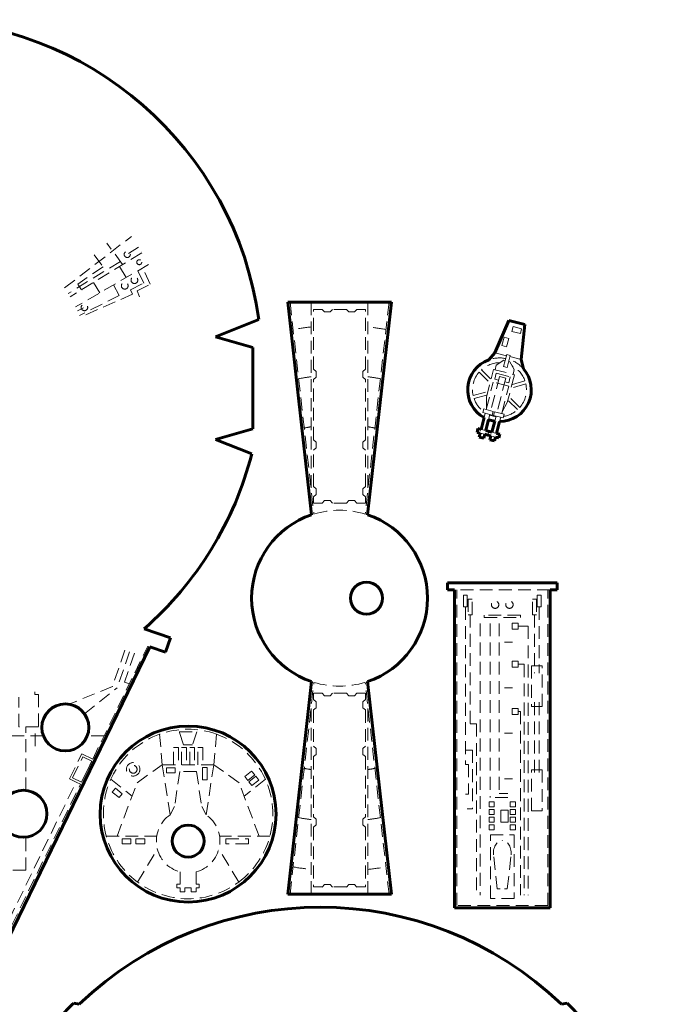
# Model space of a CAD drawing. Header units: millimetres. Extents: x -16512 to -16074, y 2140 to 2664.
# Tile 7 of 7: x -16277 to -16074, y 2356 to 2664. Entities that reach past the tile are written whole.
import ezdxf

# ---------------------------------------------------------------- set-up
doc = ezdxf.new("R2010")
doc.units = ezdxf.units.MM
doc.linetypes.add('K5LT_BASIC', pattern=[0])
doc.linetypes.add('K5LT_DASHED', pattern=[6, 4, -2])

# ---------------------------------------------------------------- blocks, each defined once
blk = doc.blocks.new('U1')
at = {"color": 7, "linetype": 'K5LT_DASHED', "lineweight": 18}
for p, q in [((-16225.66, 2436.94), (-16227.01, 2441.02)), ((-16227.01, 2441.02), (-16221.5, 2441.02)), ((-16221.5, 2441.02), (-16222.85, 2436.94)), ((-16233.15, 2440.24), (-16232.32, 2430.68)), ((-16215.36, 2440.24), (-16216.19, 2430.68)), ((-16228.82, 2430.68), (-16228.82, 2436.09)), ((-16228.82, 2436.09), (-16227.28, 2436.09)), ((-16227.28, 2436.09), (-16227.28, 2430.68)), ((-16226.29, 2430.68), (-16226.29, 2436.09)), ((-16226.29, 2436.09), (-16224.75, 2436.09)), ((-16222.85, 2436.94), (-16225.66, 2436.94)), ((-16224.75, 2436.09), (-16224.75, 2430.68)), ((-16223.76, 2430.68), (-16223.76, 2436.09)), ((-16223.76, 2436.09), (-16222.22, 2436.09)), ((-16222.22, 2436.09), (-16222.22, 2430.68)), ((-16221.23, 2430.68), (-16221.23, 2436.09)), ((-16221.23, 2436.09), (-16219.69, 2436.09)), ((-16219.69, 2436.09), (-16219.69, 2430.68)), ((-16240.17, 2425.08), (-16232.32, 2430.68)), ((-16229.85, 2415.05), (-16232.32, 2430.68)), ((-16216.19, 2430.68), (-16232.32, 2430.68)), ((-16228.27, 2429.74), (-16231.01, 2429.74)), ((-16231.01, 2428.2), (-16231.01, 2429.74)), ((-16228.27, 2428.2), (-16228.27, 2429.74)), ((-16219.8, 2429.78), (-16219.8, 2425.97)), ((-16219.8, 2429.78), (-16218.27, 2429.78)), ((-16218.65, 2415.05), (-16216.19, 2430.68)), ((-16218.27, 2425.97), (-16218.27, 2429.78)), ((-16208.34, 2425.08), (-16216.19, 2430.68)), ((-16204.4, 2428.72), (-16206.54, 2427.01)), ((-16203.44, 2427.51), (-16204.4, 2428.72)), ((-16248.43, 2426.13), (-16241.77, 2420.85)), ((-16231.01, 2428.2), (-16228.27, 2428.2)), ((-16226.86, 2428.56), (-16228.5, 2417.65)), ((-16221.65, 2428.56), (-16226.86, 2428.56)), ((-16221.65, 2428.56), (-16226.86, 2428.56)), ((-16221.65, 2428.56), (-16220.01, 2417.65)), ((-16219.8, 2425.97), (-16218.27, 2425.97)), ((-16200.08, 2426.13), (-16206.74, 2420.85)), ((-16205.59, 2425.81), (-16206.54, 2427.01)), ((-16205.59, 2425.81), (-16203.44, 2427.51)), ((-16203.11, 2427.1), (-16205.26, 2425.39)), ((-16204.3, 2424.19), (-16202.16, 2425.89)), ((-16202.16, 2425.89), (-16203.11, 2427.1)), ((-16247.95, 2422.11), (-16246.99, 2423.32)), ((-16244.84, 2421.61), (-16246.99, 2423.32)), ((-16246.48, 2408.37), (-16240.17, 2425.08)), ((-16202.03, 2408.37), (-16208.34, 2425.08)), ((-16204.3, 2424.19), (-16205.26, 2425.39)), ((-16247.95, 2422.11), (-16245.8, 2420.41)), ((-16245.8, 2420.41), (-16244.84, 2421.61)), ((-16228.5, 2417.65), (-16229.85, 2415.05)), ((-16220.01, 2417.65), (-16218.65, 2415.05)), ((-16249.84, 2408.37), (-16234.08, 2408.37)), ((-16242.11, 2407.52), (-16244.85, 2407.52)), ((-16244.85, 2407.52), (-16244.85, 2405.98)), ((-16242.11, 2407.52), (-16242.11, 2405.98)), ((-16237.83, 2407.52), (-16240.57, 2407.52)), ((-16240.57, 2405.98), (-16240.57, 2407.52)), ((-16237.83, 2405.98), (-16237.83, 2407.52)), ((-16198.67, 2408.37), (-16214.43, 2408.37)), ((-16212.41, 2405.98), (-16212.41, 2407.52)), ((-16212.41, 2407.52), (-16205.39, 2407.52)), ((-16205.39, 2407.52), (-16205.39, 2405.98)), ((-16244.85, 2405.98), (-16242.11, 2405.98)), ((-16240.57, 2405.98), (-16237.83, 2405.98)), ((-16240.08, 2394.02), (-16233.87, 2404.31)), ((-16208.43, 2394.02), (-16214.63, 2404.31)), ((-16205.39, 2405.98), (-16212.41, 2405.98)), ((-16226.76, 2393.37), (-16226.76, 2397.21)), ((-16221.75, 2393.37), (-16221.75, 2397.21)), ((-16226.76, 2393.37), (-16227.76, 2393.37)), ((-16227.76, 2392.18), (-16227.76, 2393.37)), ((-16227.76, 2392.18), (-16226.76, 2392.18)), ((-16226.76, 2390.93), (-16226.76, 2392.18)), ((-16225.26, 2392.18), (-16225.26, 2390.93)), ((-16225.26, 2392.18), (-16224.25, 2392.18)), ((-16223.25, 2392.18), (-16224.25, 2392.18)), ((-16223.25, 2392.18), (-16223.25, 2390.93)), ((-16221.75, 2393.37), (-16220.75, 2393.37)), ((-16221.75, 2390.93), (-16221.75, 2392.18)), ((-16220.75, 2392.18), (-16221.75, 2392.18)), ((-16220.75, 2392.18), (-16220.75, 2393.37)), ((-16225.26, 2390.93), (-16226.76, 2390.93)), ((-16223.25, 2390.93), (-16221.75, 2390.93))]:
    blk.add_line(p, q, dxfattribs=at)
for radius in [2.11, 1.21]:
    blk.add_circle((-16241.42, 2429.26), radius, dxfattribs=at)
for centre, radius, start, end in [((-16224.25, 2415.28), 26.5, 70.3875, 306.6593), ((-16224.25, 2415.28), 26.5, 24.1852, 70.3875), ((-16224.25, 2415.28), 26.5, 306.6593, 24.1852), ((-16224.25, 2406.83), 9.94, 124.276, 255.4268), ((-16224.25, 2406.83), 9.94, 284.5732, 55.724)]:
    blk.add_arc(centre, radius, start, end, dxfattribs=at)
blk = doc.blocks.new('U2')
at = {"color": 5, "linetype": 'K5LT_BASIC', "lineweight": 60, "true_color": 0x0000ff}
for p, q in [((-16124.01, 2569.62), (-16128.31, 2559.47)), ((-16118.97, 2568.33), (-16124.01, 2569.62)), ((-16118.97, 2568.33), (-16120.09, 2557.36)), ((-16128.31, 2559.47), (-16130.27, 2557.28)), ((-16120.09, 2557.36), (-16119.42, 2554.5)), ((-16132.65, 2535.52), (-16131.7, 2539.23)), ((-16130.31, 2538.6), (-16131.2, 2535.15)), ((-16128.37, 2538.1), (-16129.26, 2534.65)), ((-16127.8, 2534.28), (-16126.85, 2537.99)), ((-16133.92, 2534.61), (-16133.62, 2535.77)), ((-16133.92, 2534.61), (-16132.95, 2534.36)), ((-16132.65, 2535.52), (-16133.62, 2535.77)), ((-16133.26, 2533.15), (-16132.95, 2534.36)), ((-16131.5, 2533.99), (-16131.81, 2532.78)), ((-16131.5, 2533.99), (-16130.52, 2533.74)), ((-16129.26, 2534.65), (-16131.2, 2535.15)), ((-16129.55, 2533.49), (-16130.52, 2533.74)), ((-16129.55, 2533.49), (-16129.86, 2532.28)), ((-16127.8, 2534.28), (-16126.83, 2534.03)), ((-16127.13, 2532.87), (-16126.83, 2534.03)), ((-16131.81, 2532.78), (-16133.26, 2533.15)), ((-16129.86, 2532.28), (-16128.41, 2531.91)), ((-16128.41, 2531.91), (-16128.1, 2533.12)), ((-16127.13, 2532.87), (-16128.1, 2533.12))]:
    blk.add_line(p, q, dxfattribs=at)
for start, end in [(109.8992, 241.05), (270.1965, 41.3473), (249.8342, 261.4123)]:
    blk.add_arc((-16126.89, 2547.93), 9.94, start, end, dxfattribs=at)
blk = doc.blocks.new('U3')
at = {"color": 7, "linetype": 'K5LT_DASHED', "lineweight": 18}
for p, q in [((-16123.02, 2566.17), (-16122.64, 2567.66)), ((-16119.99, 2566.98), (-16122.64, 2567.66)), ((-16125.48, 2564.37), (-16126.16, 2561.71)), ((-16125.48, 2564.37), (-16123.99, 2563.99)), ((-16123.02, 2566.17), (-16120.37, 2565.49)), ((-16120.37, 2565.49), (-16119.99, 2566.98)), ((-16126.16, 2561.71), (-16124.67, 2561.33)), ((-16124.67, 2561.33), (-16123.99, 2563.99)), ((-16124.73, 2558.55), (-16128.31, 2559.47)), ((-16124.64, 2558.9), (-16125.59, 2555.2)), ((-16123.58, 2558.63), (-16124.64, 2558.9)), ((-16124.52, 2554.93), (-16123.58, 2558.63)), ((-16120.09, 2557.36), (-16123.67, 2558.28)), ((-16127.91, 2555.66), (-16128.29, 2554.19)), ((-16125.56, 2557.16), (-16127.91, 2555.66)), ((-16125.59, 2555.2), (-16124.52, 2554.93)), ((-16125.12, 2557.05), (-16125.56, 2557.16)), ((-16123.61, 2556.67), (-16124.05, 2556.78)), ((-16123.61, 2556.67), (-16122.27, 2554.22)), ((-16133.26, 2553.44), (-16129.81, 2550.08)), ((-16132.56, 2554.16), (-16129.52, 2551.2)), ((-16130.97, 2545.56), (-16128.72, 2554.3)), ((-16126.86, 2552.07), (-16129.61, 2541.36)), ((-16128.72, 2554.3), (-16122.21, 2552.63)), ((-16128.36, 2551.22), (-16127.89, 2553.06)), ((-16127.89, 2553.06), (-16123.54, 2551.95)), ((-16124.92, 2551.58), (-16126.86, 2552.07)), ((-16122.21, 2552.63), (-16124.45, 2543.89)), ((-16123.54, 2551.95), (-16124.01, 2550.11)), ((-16122.27, 2554.22), (-16122.65, 2552.74)), ((-16131.06, 2541.74), (-16128.86, 2550.32)), ((-16124.01, 2549.07), (-16128.86, 2550.32)), ((-16127.16, 2550.91), (-16128.36, 2551.22)), ((-16124.92, 2551.58), (-16127.66, 2540.87)), ((-16126.21, 2540.49), (-16124.01, 2549.07)), ((-16124.01, 2550.11), (-16125.22, 2550.41)), ((-16118.66, 2549.73), (-16123.29, 2548.43)), ((-16118.93, 2550.7), (-16123, 2549.55)), ((-16135.12, 2546.13), (-16130.48, 2547.44)), ((-16134.85, 2545.17), (-16130.77, 2546.32)), ((-16120.51, 2542.42), (-16123.97, 2545.78)), ((-16130.96, 2542.33), (-16130.97, 2545.56)), ((-16126.01, 2541.06), (-16124.45, 2543.89)), ((-16121.21, 2541.7), (-16124.25, 2544.67)), ((-16131.82, 2541.93), (-16132.12, 2540.78)), ((-16132.12, 2540.78), (-16129.14, 2540.01)), ((-16128.84, 2541.17), (-16131.82, 2541.93)), ((-16131.7, 2539.23), (-16131.35, 2540.58)), ((-16129.9, 2540.21), (-16130.31, 2538.6)), ((-16129.14, 2540.01), (-16128.84, 2541.17)), ((-16128.72, 2539.91), (-16128.42, 2541.06)), ((-16125.75, 2539.14), (-16128.72, 2539.91)), ((-16128.42, 2541.06), (-16125.45, 2540.3)), ((-16127.96, 2539.71), (-16128.37, 2538.1)), ((-16125.45, 2540.3), (-16125.75, 2539.14)), ((-16126.85, 2537.99), (-16126.51, 2539.34)), ((-16132.95, 2534.36), (-16131.5, 2533.99)), ((-16131.2, 2535.15), (-16132.65, 2535.52)), ((-16130.52, 2533.74), (-16130.23, 2534.9)), ((-16128.1, 2533.12), (-16129.55, 2533.49)), ((-16127.8, 2534.28), (-16129.26, 2534.65))]:
    blk.add_line(p, q, dxfattribs=at)
for radius, start, end in [(8.43, 89.5566, 132.3391), (9.94, 78.8027, 109.8992), (9.94, 41.3473, 72.4438), (8.43, 19.1434, 61.6899), (8.43, 139.1434, 192.3391), (8.43, 319.1434, 12.3391), (8.43, 199.1434, 232.6537), (8.43, 248.7866, 262.4599), (8.43, 278.5929, 312.3391)]:
    blk.add_arc((-16126.89, 2547.93), radius, start, end, dxfattribs=at)
blk = doc.blocks.new('U17')
at = {"color": 7, "linetype": 'K5LT_DASHED', "lineweight": 18}
for p, q in [((-16356.67, 2579.8), (-16377.01, 2596.69)), ((-16356.25, 2580.42), (-16376.57, 2597.29)), ((-16262.89, 2579.76), (-16241.99, 2595.85)), ((-16376.75, 2591), (-16379.62, 2592.83)), ((-16371.22, 2590.03), (-16368.35, 2592.31)), ((-16244.76, 2587.05), (-16249.66, 2593.8)), ((-16242.88, 2590.48), (-16239.74, 2592.46)), ((-16377.96, 2589.38), (-16380.76, 2590.98)), ((-16379.57, 2586.58), (-16377.96, 2589.38)), ((-16366.49, 2586.98), (-16365.58, 2589.72)), ((-16238.7, 2590.76), (-16261.16, 2577)), ((-16253.63, 2590.13), (-16253.6, 2590.1)), ((-16253.6, 2590.1), (-16250.8, 2586.36)), ((-16238.89, 2591.08), (-16238.89, 2591.08)), ((-16365.64, 2576.63), (-16383.65, 2585.73)), ((-16379.57, 2586.58), (-16382.4, 2588.13)), ((-16376.43, 2586.71), (-16378.73, 2588.03)), ((-16375.66, 2588.05), (-16377.2, 2585.36)), ((-16373.4, 2586.76), (-16375.66, 2588.05)), ((-16374.95, 2584.06), (-16373.4, 2586.76)), ((-16364.03, 2585.92), (-16365.79, 2583.49)), ((-16245.44, 2587.99), (-16261.76, 2577.99)), ((-16236.61, 2587.04), (-16259.43, 2573.83)), ((-16250.8, 2586.36), (-16258.78, 2580.94)), ((-16245.75, 2586.44), (-16243.63, 2582.98)), ((-16244.85, 2586.54), (-16244.86, 2586.55)), ((-16236.13, 2580.91), (-16238.43, 2585.99)), ((-16377.2, 2585.36), (-16374.95, 2584.06)), ((-16372.4, 2584.39), (-16374.17, 2585.41)), ((-16368.9, 2582.38), (-16369.81, 2582.9)), ((-16357.94, 2577.81), (-16365.79, 2583.49)), ((-16238.08, 2581.28), (-16240.01, 2585.08)), ((-16361.42, 2571.14), (-16385.53, 2581.75)), ((-16361.12, 2571.82), (-16385.23, 2582.43)), ((-16377.13, 2579.56), (-16377.6, 2575.94)), ((-16358.7, 2576.52), (-16366.31, 2580.89)), ((-16258.78, 2580.94), (-16257.57, 2579.21)), ((-16253.84, 2581.49), (-16251.84, 2578.22)), ((-16247.53, 2580.72), (-16245.81, 2577.43)), ((-16242.23, 2579.18), (-16238.08, 2581.28)), ((-16240.21, 2578.84), (-16236.13, 2580.91)), ((-16372.08, 2577.09), (-16374.22, 2574.59)), ((-16361.42, 2575.51), (-16364.43, 2577.03)), ((-16245.81, 2577.43), (-16258.18, 2571.17)), ((-16241.61, 2577.78), (-16257.95, 2570.64)), ((-16257.36, 2578.91), (-16257.35, 2578.9)), ((-16241.61, 2577.78), (-16242.23, 2579.18)), ((-16239.42, 2576.98), (-16240.21, 2578.84)), ((-16365.24, 2575.42), (-16362.23, 2573.9)), ((-16360.14, 2573.85), (-16361.03, 2574.3)), ((-16258.84, 2572.62), (-16256.92, 2573.53)), ((-16343.56, 2500.93), (-16347.04, 2503.34)), ((-16342.73, 2501.83), (-16345.46, 2503.72)), ((-16341.82, 2503.25), (-16345.1, 2498.13)), ((-16340.77, 2494.5), (-16349.19, 2500.33)), ((-16344.83, 2498.56), (-16348.65, 2501.21)), ((-16344.04, 2499.79), (-16347.9, 2502.46)), ((-16339.05, 2497.81), (-16343.56, 2500.93)), ((-16339.28, 2501.49), (-16342.55, 2496.37)), ((-16338.58, 2498.95), (-16340.19, 2500.06)), ((-16341.93, 2493.92), (-16349.58, 2499.22)), ((-16342.55, 2496.37), (-16345.1, 2498.13)), ((-16340.09, 2495.28), (-16342.28, 2496.79)), ((-16339.52, 2496.66), (-16341.49, 2498.03)), ((-16358.35, 2417.73), (-16388.48, 2479.59)), ((-16254.08, 2432.44), (-16236.88, 2467.76)), ((-16244.01, 2466.55), (-16247.94, 2455.14)), ((-16242.53, 2466.04), (-16246.42, 2454.74)), ((-16241.05, 2465.53), (-16244.15, 2456.54)), ((-16244.15, 2456.54), (-16242.6, 2456.01)), ((-16347.38, 2452.69), (-16347.38, 2453.52)), ((-16272.21, 2452.69), (-16272.21, 2453.52)), ((-16247.94, 2455.14), (-16261.53, 2449.61)), ((-16256.63, 2446.57), (-16246.42, 2454.74)), ((-16347.38, 2452.69), (-16348.61, 2452.69)), ((-16348.61, 2452.69), (-16348.61, 2442.56)), ((-16342.43, 2442.56), (-16342.43, 2451.82)), ((-16336.39, 2450.33), (-16331.45, 2450.33)), ((-16336.39, 2450.33), (-16335.24, 2446.87)), ((-16331.45, 2450.33), (-16332.6, 2446.87)), ((-16283.2, 2450.33), (-16288.15, 2450.33)), ((-16288.15, 2450.33), (-16286.99, 2446.87)), ((-16283.2, 2450.33), (-16284.35, 2446.87)), ((-16277.16, 2442.56), (-16277.16, 2451.82)), ((-16272.21, 2452.69), (-16270.98, 2452.69)), ((-16270.98, 2452.69), (-16270.98, 2442.56)), ((-16327.95, 2417.73), (-16327.95, 2448.31)), ((-16291.64, 2416.99), (-16291.64, 2448.31)), ((-16332.6, 2446.87), (-16335.24, 2446.87)), ((-16334.87, 2417.73), (-16334.87, 2446.87)), ((-16332.97, 2417.73), (-16332.97, 2446.87)), ((-16286.99, 2446.87), (-16284.35, 2446.87)), ((-16286.62, 2377.93), (-16286.62, 2446.87)), ((-16284.72, 2377.93), (-16284.72, 2446.87)), ((-16348.61, 2442.56), (-16342.43, 2442.56)), ((-16344.58, 2422.67), (-16344.58, 2442.56)), ((-16270.98, 2442.56), (-16277.16, 2442.56)), ((-16275.01, 2422.67), (-16275.01, 2442.56)), ((-16272.04, 2436.49), (-16272.04, 2442.56)), ((-16363.8, 2439.68), (-16369.04, 2439.68)), ((-16327.95, 2439.68), (-16350.1, 2439.68)), ((-16269.49, 2439.68), (-16291.64, 2439.68)), ((-16250.55, 2439.68), (-16255.79, 2439.68)), ((-16362.41, 2433.13), (-16365.19, 2431.78)), ((-16359.23, 2426.61), (-16362.41, 2433.13)), ((-16261.35, 2426.26), (-16257.53, 2434.12)), ((-16260.36, 2426.61), (-16257.18, 2433.13)), ((-16257.58, 2425.25), (-16254.4, 2431.78)), ((-16254.4, 2431.78), (-16257.58, 2425.25)), ((-16257.53, 2434.12), (-16254.08, 2432.44)), ((-16257.18, 2433.13), (-16254.4, 2431.78)), ((-16253.41, 2432.12), (-16253.41, 2432.12)), ((-16362.01, 2425.25), (-16353.74, 2429.28)), ((-16350.1, 2419.24), (-16353.74, 2429.28)), ((-16356.63, 2417.73), (-16360.62, 2425.93)), ((-16259.3, 2425.26), (-16261.35, 2426.26)), ((-16257.58, 2425.25), (-16260.36, 2426.61)), ((-16284.62, 2369.73), (-16257.91, 2424.58)), ((-16282.88, 2376.83), (-16259.3, 2425.26)), ((-16257.91, 2424.58), (-16259.3, 2425.26)), ((-16350.82, 2417.73), (-16358.35, 2417.73)), ((-16357.98, 2416.99), (-16351.03, 2416.99)), ((-16334.97, 2369.73), (-16357.98, 2416.97)), ((-16336.71, 2376.83), (-16356.27, 2416.99)), ((-16327.95, 2417.73), (-16336.91, 2417.73)), ((-16336.69, 2416.99), (-16327.95, 2416.99)), ((-16334.87, 2377.93), (-16334.87, 2416.99)), ((-16332.97, 2377.93), (-16332.97, 2416.99)), ((-16327.95, 2416.99), (-16325.23, 2414.35)), ((-16291.64, 2416.99), (-16294.36, 2414.35)), ((-16282.9, 2416.99), (-16291.64, 2416.99)), ((-16328.53, 2414.35), (-16323.15, 2414.35)), ((-16328.53, 2379.32), (-16328.53, 2414.35)), ((-16325.52, 2368), (-16325.52, 2414.35)), ((-16323.15, 2382.16), (-16323.15, 2414.35)), ((-16296.44, 2382.16), (-16296.44, 2414.35)), ((-16291.06, 2414.35), (-16296.44, 2414.35)), ((-16294.07, 2368), (-16294.07, 2414.35)), ((-16291.06, 2379.32), (-16291.06, 2414.35)), ((-16336.76, 2399.68), (-16342.15, 2408.2)), ((-16275.01, 2397.72), (-16275.01, 2408.04)), ((-16336.76, 2391.88), (-16336.76, 2399.68)), ((-16335.86, 2396.11), (-16336.76, 2396.11)), ((-16335.86, 2396.11), (-16335.86, 2391.88)), ((-16275.01, 2397.72), (-16291.06, 2397.72)), ((-16335.86, 2391.88), (-16336.76, 2391.88)), ((-16281.14, 2393.3), (-16282.82, 2393.3)), ((-16282.82, 2393.3), (-16282.82, 2390.78)), ((-16281.14, 2390.78), (-16281.14, 2393.3)), ((-16282.82, 2390.78), (-16281.14, 2390.78)), ((-16281.14, 2389.24), (-16282.82, 2389.24)), ((-16282.82, 2389.24), (-16282.82, 2387.56)), ((-16281.14, 2387.56), (-16281.14, 2389.24)), ((-16282.82, 2387.56), (-16281.14, 2387.56)), ((-16325.52, 2379.32), (-16323.15, 2382.16)), ((-16294.07, 2379.32), (-16296.44, 2382.16)), ((-16335.61, 2377.93), (-16328.48, 2377.93)), ((-16325.52, 2379.32), (-16328.53, 2379.32)), ((-16294.07, 2379.32), (-16291.06, 2379.32)), ((-16283.98, 2377.93), (-16291.11, 2377.93)), ((-16328.48, 2375.74), (-16335.61, 2375.74)), ((-16335.37, 2372.71), (-16335.37, 2374.39)), ((-16335.37, 2374.39), (-16333.69, 2374.39)), ((-16333.69, 2374.39), (-16333.69, 2372.71)), ((-16332.85, 2374.39), (-16332.85, 2372.71)), ((-16332.85, 2374.39), (-16331.17, 2374.39)), ((-16331.17, 2374.39), (-16331.17, 2372.71)), ((-16330.33, 2374.39), (-16328.65, 2374.39)), ((-16330.33, 2374.39), (-16330.33, 2372.71)), ((-16328.65, 2374.39), (-16328.65, 2372.71)), ((-16291.11, 2375.74), (-16283.98, 2375.74)), ((-16289.26, 2374.39), (-16290.94, 2374.39)), ((-16290.94, 2374.39), (-16290.94, 2372.71)), ((-16289.26, 2374.39), (-16289.26, 2372.71)), ((-16286.74, 2374.39), (-16288.42, 2374.39)), ((-16288.42, 2374.39), (-16288.42, 2372.71)), ((-16286.74, 2374.39), (-16286.74, 2372.71)), ((-16284.22, 2374.39), (-16285.9, 2374.39)), ((-16285.9, 2374.39), (-16285.9, 2372.71)), ((-16284.22, 2372.71), (-16284.22, 2374.39)), ((-16333.69, 2372.71), (-16335.37, 2372.71)), ((-16331.17, 2372.71), (-16332.85, 2372.71)), ((-16328.65, 2372.71), (-16330.33, 2372.71)), ((-16290.94, 2372.71), (-16289.26, 2372.71)), ((-16288.42, 2372.71), (-16286.74, 2372.71)), ((-16285.9, 2372.71), (-16284.22, 2372.71)), ((-16334.97, 2369.73), (-16325.52, 2369.73)), ((-16331.38, 2369.73), (-16328.96, 2368)), ((-16328.96, 2368), (-16325.52, 2368)), ((-16284.62, 2369.73), (-16294.07, 2369.73)), ((-16290.63, 2368), (-16294.07, 2368)), ((-16288.21, 2369.73), (-16290.63, 2368))]:
    blk.add_line(p, q, dxfattribs=at)
for centre, radius in [((-16375.87, 2591.14), 0.894), ((-16371.98, 2589.42), 0.97), ((-16243.28, 2590.23), 0.963), ((-16366.8, 2586.06), 0.97), ((-16239.52, 2587.79), 0.774), ((-16371.1, 2583.65), 1.5), ((-16367.6, 2581.64), 1.5), ((-16241.04, 2582.19), 1.06), ((-16377, 2580.52), 0.97), ((-16244.06, 2580.44), 1.06), ((-16371.45, 2577.82), 0.97), ((-16256.67, 2573.65), 1.02), ((-16347.97, 2495.81), 0.667), ((-16346.07, 2495.1), 0.667), ((-16344.48, 2494.14), 0.667), ((-16356.95, 2442.34), 7.35), ((-16262.64, 2442.34), 7.35), ((-16343.86, 2415.35), 7.35), ((-16275.73, 2415.35), 7.35)]:
    blk.add_circle(centre, radius, dxfattribs=at)
for centre, radius, start, end in [((-16364.84, 2576.22), 0.899, 63.2028, 243.2028), ((-16361.83, 2574.71), 0.899, 243.2028, 63.2028), ((-16335.61, 2376.83), 1.1, 90, 270), ((-16328.48, 2376.83), 1.1, 270, 90), ((-16291.11, 2376.83), 1.1, 90, 270), ((-16283.98, 2376.83), 1.1, 270, 90)]:
    blk.add_arc(centre, radius, start, end, dxfattribs=at)
blk = doc.blocks.new('U18')
at = {"color": 5, "linetype": 'K5LT_BASIC', "lineweight": 60, "true_color": 0x0000ff}
for p, q in [((-16215.73, 2564.44), (-16202.11, 2569.89)), ((-16204.06, 2561.18), (-16215.73, 2564.44)), ((-16204.06, 2535.67), (-16204.06, 2561.18)), ((-16215.73, 2532.41), (-16204.06, 2535.67)), ((-16204.35, 2527.86), (-16215.73, 2532.41)), ((-16229.8, 2470.38), (-16238.01, 2473.21)), ((-16231.36, 2465.86), (-16229.8, 2470.38)), ((-16284.16, 2368.99), (-16236.17, 2467.51)), ((-16236.17, 2467.51), (-16231.36, 2465.86))]:
    blk.add_line(p, q, dxfattribs=at)
for centre in [(-16262.64, 2442.34), (-16275.73, 2415.35)]:
    blk.add_circle(centre, 7.35, dxfattribs=at)
for centre, radius, start, end in [((-16309.8, 2554.89), 108.72, 7.9308, 172.0692), ((-16309.09, 2554.67), 108.11, 311.1082, 345.6435)]:
    blk.add_arc(centre, radius, start, end, dxfattribs=at)
blk = doc.blocks.new('U28')
at = {"color": 5, "linetype": 'K5LT_BASIC', "lineweight": 60, "true_color": 0x0000ff}
for p, q in [((-16258.28, 2355.79), (-16260.03, 2356.18)), ((-16107.53, 2355.79), (-16105.78, 2356.18)), ((-16263.8, 2350.08), (-16264.25, 2351.81)), ((-16101.56, 2351.81), (-16102.01, 2350.08)), ((-16266.22, 2349.59), (-16264.45, 2349.35)), ((-16101.36, 2349.35), (-16099.59, 2349.59)), ((-16268.48, 2344.51), (-16269.04, 2346.2)), ((-16096.77, 2346.2), (-16097.33, 2344.51)), ((-16270.86, 2343.86), (-16269.07, 2343.74)), ((-16096.74, 2343.74), (-16094.95, 2343.86)), ((-16272.46, 2339.09), (-16273.12, 2340.75)), ((-16092.69, 2340.75), (-16093.35, 2339.09)), ((-16275.31, 2334.72), (-16276.06, 2336.35)), ((-16274.8, 2338.3), (-16273.01, 2338.28)), ((-16092.8, 2338.28), (-16091.01, 2338.3)), ((-16089.75, 2336.35), (-16090.5, 2334.72)), ((-16277.61, 2333.82), (-16275.82, 2333.89)), ((-16089.99, 2333.89), (-16088.2, 2333.82)), ((-16278.25, 2329.68), (-16279.08, 2331.26)), ((-16086.73, 2331.26), (-16087.55, 2329.68)), ((-16280.5, 2328.65), (-16278.72, 2328.82)), ((-16087.09, 2328.82), (-16085.31, 2328.65)), ((-16282.86, 2323.88), (-16281.09, 2324.13)), ((-16280.67, 2325.01), (-16281.57, 2326.55)), ((-16084.24, 2326.55), (-16085.14, 2325.01)), ((-16084.72, 2324.13), (-16082.95, 2323.88)), ((-16282.95, 2320.03), (-16283.92, 2321.51)), ((-16248.48, 2321.44), (-16229.12, 2303.31)), ((-16117.33, 2321.44), (-16136.69, 2303.31)), ((-16081.89, 2321.51), (-16082.86, 2320.03)), ((-16285.07, 2318.78), (-16283.33, 2319.12)), ((-16082.48, 2319.12), (-16080.73, 2318.78)), ((-16285.2, 2314.28), (-16286.26, 2315.71)), ((-16079.55, 2315.71), (-16080.61, 2314.28)), ((-16287.25, 2312.92), (-16285.53, 2313.36)), ((-16080.28, 2313.36), (-16078.56, 2312.92)), ((-16286.89, 2309.19), (-16288.02, 2310.57)), ((-16077.79, 2310.57), (-16078.92, 2309.19)), ((-16288.88, 2307.73), (-16287.18, 2308.25)), ((-16078.63, 2308.25), (-16076.93, 2307.73)), ((-16288.68, 2302.63), (-16289.89, 2303.93)), ((-16075.92, 2303.93), (-16077.13, 2302.63)), ((-16290.56, 2301.04), (-16288.9, 2301.67)), ((-16259.59, 2302.05), (-16235.14, 2292.25)), ((-16106.22, 2302.05), (-16130.67, 2292.25)), ((-16076.91, 2301.67), (-16075.24, 2301.04)), ((-16291.56, 2295.94), (-16289.92, 2296.65)), ((-16289.74, 2297.62), (-16291.02, 2298.87)), ((-16074.79, 2298.87), (-16076.07, 2297.62)), ((-16075.89, 2296.65), (-16074.25, 2295.94)), ((-16276.97, 2286.99), (-16292.02, 2293.01)), ((-16073.79, 2293.01), (-16088.84, 2286.99)), ((-16288.64, 2283.73), (-16276.97, 2286.99)), ((-16088.84, 2286.99), (-16077.17, 2283.73)), ((-16288.64, 2258.22), (-16288.64, 2283.73)), ((-16077.17, 2283.73), (-16077.17, 2258.22)), ((-16276.97, 2254.96), (-16288.64, 2258.22)), ((-16077.17, 2258.22), (-16088.84, 2254.96)), ((-16289.74, 2249.85), (-16276.97, 2254.96)), ((-16088.84, 2254.96), (-16076.06, 2249.85)), ((-16288.84, 2246.55), (-16287.13, 2246.03)), ((-16286.84, 2245.09), (-16287.97, 2243.7)), ((-16078.97, 2245.09), (-16077.84, 2243.7)), ((-16076.97, 2246.55), (-16078.68, 2246.03)), ((-16286.6, 2239.72), (-16284.86, 2239.31)), ((-16284.52, 2238.39), (-16285.55, 2236.94)), ((-16081.29, 2238.39), (-16080.26, 2236.94)), ((-16079.21, 2239.72), (-16080.95, 2239.31)), ((-16284.37, 2234.08), (-16282.61, 2233.77)), ((-16282.22, 2232.87), (-16283.17, 2231.36)), ((-16083.59, 2232.87), (-16082.64, 2231.36)), ((-16081.44, 2234.08), (-16083.2, 2233.77)), ((-16281.72, 2228.32), (-16279.94, 2228.11)), ((-16279.49, 2227.24), (-16280.36, 2225.67)), ((-16220.53, 2225.79), (-16222.75, 2222.13)), ((-16216.62, 2226.73), (-16220.53, 2225.79)), ((-16216.36, 2226.79), (-16216.62, 2226.73)), ((-16212.58, 2224.16), (-16216.36, 2226.79)), ((-16086.32, 2227.24), (-16085.45, 2225.67)), ((-16084.09, 2228.32), (-16085.87, 2228.11)), ((-16293.07, 2218.07), (-16280.12, 2225.23)), ((-16211.03, 2223.09), (-16212.58, 2224.16)), ((-16212.28, 2220.05), (-16211.03, 2223.09)), ((-16088.47, 2223.3), (-16087.67, 2221.7)), ((-16086.2, 2224.29), (-16087.99, 2224.15)), ((-16222.75, 2222.13), (-16222.31, 2219.26)), ((-16213.43, 2217.27), (-16212.28, 2220.05)), ((-16293.07, 2189.38), (-16293.07, 2218.07)), ((-16222.31, 2219.26), (-16221.97, 2217.01)), ((-16221.97, 2217.01), (-16219.28, 2215.15)), ((-16216.48, 2215.74), (-16213.43, 2217.27)), ((-16092.18, 2217.29), (-16091.48, 2215.64)), ((-16089.85, 2218.13), (-16091.64, 2218.11)), ((-16219.28, 2215.15), (-16218.59, 2214.67)), ((-16218.59, 2214.67), (-16216.48, 2215.74)), ((-16092.99, 2213.48), (-16094.77, 2213.55)), ((-16095.35, 2212.75), (-16094.75, 2211.07)), ((-16100.45, 2204.11), (-16102.22, 2204.37)), ((-16262.19, 2201.69), (-16263.17, 2200.97)), ((-16263.17, 2200.97), (-16263.17, 2189.38)), ((-16262.19, 2201.69), (-16260.94, 2202.61)), ((-16102.46, 2201.91), (-16107.54, 2194.52)), ((-16102.88, 2203.64), (-16102.46, 2201.91)), ((-16117.81, 2189.33), (-16116.97, 2191.75)), ((-16107.54, 2194.52), (-16102.91, 2192.93)), ((-16102.91, 2192.93), (-16104.47, 2188.4)), ((-16286.89, 2169.26), (-16293.07, 2189.38)), ((-16263.17, 2189.38), (-16269.35, 2169.26)), ((-16112.3, 2187.43), (-16117.81, 2189.33)), ((-16111.17, 2190.71), (-16112.3, 2187.43)), ((-16104.47, 2188.4), (-16111.17, 2190.71)), ((-16220.49, 2175.23), (-16221.72, 2175.23)), ((-16221.72, 2175.23), (-16221.72, 2165.11)), ((-16220.49, 2175.23), (-16220.49, 2176.07)), ((-16215.54, 2165.11), (-16215.54, 2174.37)), ((-16150.27, 2165.11), (-16150.27, 2174.37)), ((-16145.32, 2175.23), (-16145.32, 2176.07)), ((-16145.32, 2175.23), (-16144.09, 2175.23)), ((-16144.09, 2175.23), (-16144.09, 2165.11)), ((-16209.5, 2172.88), (-16204.55, 2172.88)), ((-16209.5, 2172.88), (-16209.42, 2172.62)), ((-16204.55, 2172.88), (-16204.98, 2171.6)), ((-16197.84, 2140.41), (-16197.84, 2170.36)), ((-16167.97, 2170.36), (-16167.97, 2140.41)), ((-16156.31, 2172.88), (-16161.25, 2172.88)), ((-16161.25, 2172.88), (-16160.83, 2171.6)), ((-16156.31, 2172.88), (-16156.39, 2172.62)), ((-16269.35, 2169.26), (-16286.89, 2169.26)), ((-16221.72, 2165.11), (-16215.54, 2165.11)), ((-16144.09, 2165.11), (-16150.27, 2165.11)), ((-16167.97, 2140.41), (-16197.84, 2140.41))]:
    blk.add_line(p, q, dxfattribs=at)
for centre, radius, start, end in [((-16182.9, 2277.44), 108.72, 46.1103, 133.8897), ((-16182.9, 2277.44), 110.22, 134.4047, 137.5626), ((-16182.9, 2277.44), 110.22, 42.4374, 45.5953), ((-16182.9, 2277.44), 110.22, 139.1058, 141.395), ((-16182.9, 2277.44), 108.72, 138.0776, 138.5908), ((-16182.9, 2277.44), 108.72, 41.4092, 41.9224), ((-16182.9, 2277.44), 110.22, 38.605, 40.8942), ((-16182.9, 2277.44), 110.22, 142.9382, 144.9398), ((-16182.9, 2277.44), 108.72, 141.91, 142.4233), ((-16182.9, 2277.44), 108.72, 37.5767, 38.09), ((-16182.9, 2277.44), 110.22, 35.0602, 37.0618), ((-16182.9, 2277.44), 110.22, 146.4831, 147.6892), ((-16182.9, 2277.44), 108.72, 145.4548, 145.9681), ((-16182.9, 2277.44), 108.72, 34.0319, 34.5452), ((-16182.9, 2277.44), 110.22, 32.3108, 33.5169), ((-16182.9, 2277.44), 110.22, 149.2325, 150.7659), ((-16182.9, 2277.44), 108.72, 148.2042, 148.7175), ((-16182.9, 2277.44), 108.72, 31.2825, 31.7958), ((-16182.9, 2277.44), 110.22, 29.2341, 30.7675), ((-16182.9, 2277.44), 110.22, 152.3091, 153.5348), ((-16182.9, 2277.44), 108.72, 151.2809, 151.7941), ((-16182.9, 2277.44), 108.72, 28.2059, 28.7191), ((-16182.9, 2277.44), 110.22, 26.4652, 27.6909), ((-16182.9, 2277.44), 108.72, 154.0498, 154.5631), ((-16182.9, 2277.44), 108.72, 25.4369, 25.9502), ((-16182.9, 2277.44), 110.22, 155.0781, 156.4268), ((-16182.9, 2270.97), 82.75, 142.4182, 157.9373), ((-16182.9, 2270.97), 82.75, 22.0627, 37.5818), ((-16182.9, 2277.44), 110.22, 23.5732, 24.9219), ((-16182.9, 2277.44), 110.22, 157.97, 159.6771), ((-16182.91, 2277.44), 108.72, 156.9387, 157.4566), ((-16182.9, 2277.44), 108.72, 22.5434, 23.0613), ((-16182.9, 2277.44), 110.22, 20.3229, 22.03), ((-16182.9, 2277.44), 110.22, 161.2204, 162.5043), ((-16182.91, 2277.44), 108.72, 160.1891, 160.707), ((-16182.9, 2277.44), 108.72, 19.293, 19.8109), ((-16182.9, 2277.44), 110.22, 17.4957, 18.7796), ((-16182.91, 2277.44), 108.72, 163.0163, 163.5342), ((-16182.9, 2277.44), 108.72, 16.4658, 16.9837), ((-16182.9, 2277.44), 110.22, 164.0476, 166.0911), ((-16182.9, 2277.44), 110.22, 13.9089, 15.9524), ((-16182.91, 2277.44), 108.72, 166.603, 167.121), ((-16182.9, 2270.97), 56.41, 145.0234, 157.8423), ((-16182.9, 2270.97), 56.41, 22.1577, 34.9766), ((-16182.9, 2277.44), 108.72, 12.879, 13.397), ((-16182.9, 2277.44), 110.22, 167.6343, 168.7878), ((-16182.9, 2277.44), 110.22, 11.2122, 12.3657), ((-16182.9, 2277.44), 108.72, 169.3028, 169.8207), ((-16182.9, 2277.44), 108.72, 10.1793, 10.6972), ((-16182.9, 2277.44), 110.22, 170.3357, 171.8776), ((-16182.9, 2277.44), 110.22, 8.1224, 9.6643), ((-16182.9, 2277.44), 110.34, 194.4788, 196.2555), ((-16182.9, 2277.44), 110.34, 343.7445, 345.5212), ((-16183.61, 2277.21), 108.11, 196.7651, 197.2859), ((-16182.2, 2277.21), 108.11, 342.7141, 343.2349), ((-16182.9, 2277.44), 110.34, 197.8013, 199.9857), ((-16182.9, 2277.44), 110.34, 340.0143, 342.1987), ((-16183.6, 2277.17), 108.11, 200.4984, 201.0192), ((-16182.21, 2277.17), 108.11, 338.9808, 339.5016), ((-16182.9, 2277.44), 110.34, 201.5315, 203.1372), ((-16182.9, 2277.44), 110.34, 336.8628, 338.4685), ((-16183.58, 2277.14), 108.11, 203.6499, 204.1707), ((-16182.23, 2277.14), 108.11, 335.8293, 336.3501), ((-16182.9, 2277.44), 110.34, 204.6829, 206.4296), ((-16182.9, 2277.44), 110.34, 333.5704, 335.3171), ((-16182.9, 2277.44), 110.34, 207.9753, 208.2353), ((-16183.56, 2277.1), 108.11, 206.9423, 207.4631), ((-16182.25, 2277.1), 108.11, 332.5369, 333.0577), ((-16182.9, 2277.44), 110.34, 331.2062, 332.0247), ((-16182.26, 2277.07), 108.11, 330.1727, 330.6934), ((-16182.9, 2277.44), 110.34, 327.4912, 329.6604), ((-16182.29, 2277.03), 108.11, 326.4577, 326.9785), ((-16182.31, 2277), 108.11, 323.5418, 324.0626), ((-16182.9, 2277.44), 110.34, 324.5753, 325.9455), ((-16182.9, 2277.44), 110.34, 318.3521, 323.0296), ((-16182.36, 2276.94), 108.11, 317.3186, 317.8394), ((-16182.9, 2277.44), 108.11, 223.795, 249.6582), ((-16182.9, 2277.44), 108.11, 290.3418, 307.5781), ((-16182.9, 2277.44), 108.11, 252.4305, 255.8036), ((-16182.9, 2277.44), 108.11, 284.1964, 287.5695), ((-16182.9, 2277.44), 108.11, 258.2181, 262.0582), ((-16182.9, 2277.44), 108.11, 277.9418, 281.7819)]:
    blk.add_arc(centre, radius, start, end, dxfattribs=at)
blk = doc.blocks.new('U27')
blk.add_blockref('U28', (0, 0))
blk = doc.blocks.new('U30')
at = {"color": 7, "linetype": 'K5LT_DASHED', "lineweight": 18}
for p, q in [((-16192.38, 2575.26), (-16184.91, 2509.07)), ((-16185.76, 2575.26), (-16185.76, 2516.63)), ((-16161.43, 2575.26), (-16168.9, 2509.07)), ((-16168.05, 2575.26), (-16168.05, 2516.63)), ((-16185.02, 2554.36), (-16185.02, 2573.05)), ((-16182.31, 2573.05), (-16185.02, 2573.05)), ((-16182.32, 2573.06), (-16181.61, 2572.23)), ((-16179.8, 2572.23), (-16181.61, 2572.23)), ((-16179.09, 2573.06), (-16179.8, 2572.23)), ((-16174.71, 2573.05), (-16179.1, 2573.05)), ((-16174.72, 2573.06), (-16174.01, 2572.23)), ((-16174.01, 2572.23), (-16172.2, 2572.23)), ((-16171.49, 2573.06), (-16172.2, 2572.23)), ((-16168.79, 2573.05), (-16171.49, 2573.05)), ((-16168.79, 2554.36), (-16168.79, 2573.05)), ((-16185.02, 2554.36), (-16184.19, 2553.65)), ((-16185.02, 2551.13), (-16184.19, 2551.84)), ((-16184.19, 2553.65), (-16184.19, 2551.84)), ((-16168.79, 2554.36), (-16169.62, 2553.65)), ((-16169.62, 2553.65), (-16169.62, 2551.84)), ((-16168.79, 2551.13), (-16169.62, 2551.84)), ((-16185.02, 2532.28), (-16185.02, 2551.13)), ((-16168.79, 2532.28), (-16168.79, 2551.13)), ((-16185.02, 2532.28), (-16184.19, 2531.58)), ((-16184.19, 2531.58), (-16184.19, 2529.76)), ((-16168.79, 2532.28), (-16169.62, 2531.58)), ((-16169.62, 2531.58), (-16169.62, 2529.76)), ((-16185.02, 2529.06), (-16184.19, 2529.76)), ((-16185.02, 2517.7), (-16185.02, 2529.06)), ((-16168.79, 2529.06), (-16169.62, 2529.76)), ((-16168.79, 2517.7), (-16168.79, 2529.06)), ((-16185.02, 2517.7), (-16184.19, 2516.99)), ((-16185.02, 2514.47), (-16184.19, 2515.18)), ((-16184.19, 2516.99), (-16184.19, 2515.18)), ((-16168.79, 2517.7), (-16169.62, 2516.99)), ((-16169.62, 2516.99), (-16169.62, 2515.18)), ((-16168.79, 2514.47), (-16169.62, 2515.18)), ((-16185.02, 2512.46), (-16185.02, 2514.47)), ((-16182.31, 2512.46), (-16185.02, 2512.46)), ((-16182.32, 2512.45), (-16181.61, 2513.28)), ((-16179.8, 2513.29), (-16181.61, 2513.28)), ((-16179.09, 2512.45), (-16179.8, 2513.29)), ((-16174.71, 2512.46), (-16179.1, 2512.46)), ((-16174.72, 2512.45), (-16174.01, 2513.29)), ((-16174.01, 2513.29), (-16172.2, 2513.28)), ((-16171.49, 2512.45), (-16172.2, 2513.28)), ((-16168.79, 2512.46), (-16171.49, 2512.46)), ((-16168.79, 2512.46), (-16168.79, 2514.47)), ((-16192.38, 2390.26), (-16184.91, 2456.45)), ((-16161.43, 2390.26), (-16168.9, 2456.45)), ((-16185.02, 2453.06), (-16185.02, 2451.05)), ((-16182.31, 2453.06), (-16185.02, 2453.06)), ((-16185.02, 2451.05), (-16184.19, 2450.34)), ((-16184.19, 2448.53), (-16184.19, 2450.34)), ((-16182.32, 2453.07), (-16181.61, 2452.24)), ((-16179.8, 2452.23), (-16181.61, 2452.24)), ((-16179.09, 2453.07), (-16179.8, 2452.23)), ((-16174.71, 2453.06), (-16179.1, 2453.06)), ((-16174.72, 2453.07), (-16174.01, 2452.23)), ((-16174.01, 2452.23), (-16172.2, 2452.24)), ((-16171.49, 2453.07), (-16172.2, 2452.24)), ((-16168.79, 2453.06), (-16171.49, 2453.06)), ((-16168.79, 2451.05), (-16169.62, 2450.34)), ((-16169.62, 2448.53), (-16169.62, 2450.34)), ((-16168.79, 2453.06), (-16168.79, 2451.05)), ((-16185.76, 2390.26), (-16185.76, 2448.89)), ((-16185.02, 2447.82), (-16184.19, 2448.53)), ((-16185.02, 2447.82), (-16185.02, 2436.46)), ((-16168.79, 2447.82), (-16169.62, 2448.53)), ((-16168.79, 2447.82), (-16168.79, 2436.46)), ((-16168.05, 2390.26), (-16168.05, 2448.89)), ((-16185.02, 2436.46), (-16184.19, 2435.76)), ((-16184.19, 2433.94), (-16184.19, 2435.76)), ((-16168.79, 2436.46), (-16169.62, 2435.76)), ((-16169.62, 2433.94), (-16169.62, 2435.76)), ((-16185.02, 2433.24), (-16184.19, 2433.94)), ((-16185.02, 2433.24), (-16185.02, 2414.39)), ((-16168.79, 2433.24), (-16169.62, 2433.94)), ((-16168.79, 2433.24), (-16168.79, 2414.39)), ((-16185.02, 2414.39), (-16184.19, 2413.68)), ((-16184.19, 2411.87), (-16184.19, 2413.68)), ((-16168.79, 2414.39), (-16169.62, 2413.68)), ((-16169.62, 2411.87), (-16169.62, 2413.68)), ((-16185.02, 2411.16), (-16184.19, 2411.87)), ((-16185.02, 2411.16), (-16185.02, 2392.47)), ((-16168.79, 2411.16), (-16169.62, 2411.87)), ((-16168.79, 2411.16), (-16168.79, 2392.47)), ((-16182.31, 2392.47), (-16185.02, 2392.47)), ((-16182.32, 2392.46), (-16181.61, 2393.29)), ((-16179.8, 2393.29), (-16181.61, 2393.29)), ((-16179.09, 2392.46), (-16179.8, 2393.29)), ((-16174.71, 2392.47), (-16179.1, 2392.47)), ((-16174.72, 2392.46), (-16174.01, 2393.29)), ((-16174.01, 2393.29), (-16172.2, 2393.29)), ((-16171.49, 2392.46), (-16172.2, 2393.29)), ((-16168.79, 2392.47), (-16171.49, 2392.47))]:
    blk.add_line(p, q, dxfattribs=at)
for radius, start, end in [(85.26, 95.9639, 99.8026), (85.26, 80.1974, 84.0361), (69.79, 97.2923, 100.55), (69.79, 79.45, 82.7077), (54.32, 99.3853, 101.7242), (54.32, 78.2758, 80.6147), (27.5, 73.0741, 106.9259), (27.5, 253.0741, 286.9259), (54.32, 258.2758, 260.6147), (54.32, 279.3853, 281.7242), (69.79, 259.45, 262.7077), (69.79, 277.2923, 280.55), (85.26, 260.1974, 264.0361), (85.26, 275.9639, 279.8026)]:
    blk.add_arc((-16176.9, 2482.76), radius, start, end, dxfattribs=at)
blk = doc.blocks.new('U32')
at = {"color": 5, "linetype": 'K5LT_BASIC', "lineweight": 60, "true_color": 0x0000ff}
for p, q in [((-16160.68, 2575.26), (-16193.12, 2575.26)), ((-16185.67, 2508.83), (-16193.12, 2575.26)), ((-16168.14, 2508.83), (-16160.68, 2575.26)), ((-16185.67, 2456.69), (-16193.12, 2390.26)), ((-16168.14, 2456.69), (-16160.68, 2390.26)), ((-16160.68, 2390.26), (-16193.12, 2390.26))]:
    blk.add_line(p, q, dxfattribs=at)
for start, end in [(108.5821, 251.4179), (288.5821, 71.4179)]:
    blk.add_arc((-16176.9, 2482.76), 27.5, start, end, dxfattribs=at)
blk = doc.blocks.new('U31')
at = {"color": 5, "linetype": 'K5LT_BASIC', "lineweight": 60, "true_color": 0x0000ff}
blk.add_circle((-16168.46, 2482.76), 5, dxfattribs=at)
blk.add_blockref('U32', (0, 0))
blk = doc.blocks.new('U33')
at = {"color": 5, "linetype": 'K5LT_BASIC', "lineweight": 60, "true_color": 0x0000ff}
for p, q in [((-16143.18, 2485.33), (-16143.18, 2487.58)), ((-16143.18, 2487.58), (-16108.84, 2487.58)), ((-16108.84, 2487.58), (-16108.84, 2485.33)), ((-16140.95, 2485.33), (-16143.18, 2485.33)), ((-16140.95, 2385.94), (-16140.95, 2485.33)), ((-16111.07, 2385.94), (-16111.07, 2485.33)), ((-16108.84, 2485.33), (-16111.07, 2485.33)), ((-16111.07, 2385.94), (-16140.95, 2385.94))]:
    blk.add_line(p, q, dxfattribs=at)
blk = doc.blocks.new('U35')
at = {"color": 7, "linetype": 'K5LT_DASHED', "lineweight": 18}
for p, q in [((-16120.37, 2477.42), (-16131.65, 2477.42)), ((-16131.65, 2477.42), (-16131.65, 2476.77)), ((-16131.65, 2476.77), (-16120.37, 2476.77)), ((-16120.37, 2476.77), (-16120.37, 2477.42))]:
    blk.add_line(p, q, dxfattribs=at)
blk = doc.blocks.new('U36')
at = {"color": 7, "linetype": 'K5LT_DASHED', "lineweight": 18}
for p, q in [((-16121.01, 2474.95), (-16122.9, 2474.95)), ((-16122.9, 2474.95), (-16122.9, 2473.06)), ((-16121.01, 2473.06), (-16121.01, 2474.95)), ((-16122.9, 2473.06), (-16121.01, 2473.06))]:
    blk.add_line(p, q, dxfattribs=at)
blk = doc.blocks.new('U37')
at = {"color": 7, "linetype": 'K5LT_DASHED', "lineweight": 18}
for p, q in [((-16121.01, 2463.07), (-16122.9, 2463.07)), ((-16122.9, 2463.07), (-16122.9, 2461.18)), ((-16121.01, 2461.18), (-16121.01, 2463.07)), ((-16122.9, 2461.18), (-16121.01, 2461.18))]:
    blk.add_line(p, q, dxfattribs=at)
blk = doc.blocks.new('U38')
at = {"color": 7, "linetype": 'K5LT_DASHED', "lineweight": 18}
for p, q in [((-16121.01, 2448.27), (-16122.9, 2448.27)), ((-16122.9, 2448.27), (-16122.9, 2446.38)), ((-16121.01, 2446.38), (-16121.01, 2448.27)), ((-16122.9, 2446.38), (-16121.01, 2446.38))]:
    blk.add_line(p, q, dxfattribs=at)
blk = doc.blocks.new('U39')
at = {"color": 7, "linetype": 'K5LT_DASHED', "lineweight": 18}
for p, q in [((-16113.54, 2461.64), (-16116.84, 2461.64)), ((-16116.84, 2461.64), (-16116.84, 2448.86)), ((-16113.54, 2448.86), (-16113.54, 2461.64)), ((-16116.84, 2448.86), (-16113.54, 2448.86))]:
    blk.add_line(p, q, dxfattribs=at)
blk = doc.blocks.new('U40')
at = {"color": 7, "linetype": 'K5LT_DASHED', "lineweight": 18}
for p, q in [((-16116.84, 2416.31), (-16116.84, 2429.09)), ((-16116.84, 2429.09), (-16113.54, 2429.09)), ((-16113.54, 2429.09), (-16113.54, 2416.31)), ((-16113.54, 2416.31), (-16116.84, 2416.31))]:
    blk.add_line(p, q, dxfattribs=at)
blk = doc.blocks.new('U41')
at = {"color": 7, "linetype": 'K5LT_DASHED', "lineweight": 18}
for p, q in [((-16116.55, 2477.57), (-16116.55, 2482.49)), ((-16116.55, 2482.49), (-16115.31, 2482.49)), ((-16115.31, 2482.49), (-16115.31, 2477.57)), ((-16115.31, 2477.57), (-16116.55, 2477.57))]:
    blk.add_line(p, q, dxfattribs=at)
blk = doc.blocks.new('U42')
at = {"color": 7, "linetype": 'K5LT_DASHED', "lineweight": 18}
for p, q in [((-16115.07, 2480.03), (-16115.07, 2483.66)), ((-16115.07, 2483.66), (-16113.83, 2483.66)), ((-16113.83, 2483.66), (-16113.83, 2480.03)), ((-16113.83, 2480.03), (-16115.07, 2480.03))]:
    blk.add_line(p, q, dxfattribs=at)
blk = doc.blocks.new('U43')
at = {"color": 7, "linetype": 'K5LT_DASHED', "lineweight": 18}
for p, q in [((-16136.71, 2482.49), (-16136.71, 2477.57)), ((-16135.47, 2482.49), (-16136.71, 2482.49)), ((-16135.47, 2477.57), (-16135.47, 2482.49)), ((-16136.71, 2477.57), (-16135.47, 2477.57))]:
    blk.add_line(p, q, dxfattribs=at)
blk = doc.blocks.new('U44')
at = {"color": 7, "linetype": 'K5LT_DASHED', "lineweight": 18}
for p, q in [((-16138.19, 2483.66), (-16138.19, 2480.03)), ((-16136.95, 2483.66), (-16138.19, 2483.66)), ((-16136.95, 2480.03), (-16136.95, 2483.66)), ((-16138.19, 2480.03), (-16136.95, 2480.03))]:
    blk.add_line(p, q, dxfattribs=at)
blk = doc.blocks.new('U45')
at = {"color": 7, "linetype": 'K5LT_DASHED', "lineweight": 18}
for p, q in [((-16121.91, 2419.12), (-16123.51, 2419.12)), ((-16123.51, 2419.12), (-16123.51, 2417.52)), ((-16123.51, 2417.52), (-16121.91, 2417.52)), ((-16121.91, 2417.52), (-16121.91, 2419.12))]:
    blk.add_line(p, q, dxfattribs=at)
blk = doc.blocks.new('U46')
at = {"color": 7, "linetype": 'K5LT_DASHED', "lineweight": 18}
for p, q in [((-16121.91, 2416.72), (-16123.51, 2416.72)), ((-16123.51, 2416.72), (-16123.51, 2415.12)), ((-16121.91, 2415.12), (-16121.91, 2416.72)), ((-16123.51, 2415.12), (-16121.91, 2415.12))]:
    blk.add_line(p, q, dxfattribs=at)
blk = doc.blocks.new('U47')
at = {"color": 7, "linetype": 'K5LT_DASHED', "lineweight": 18}
for p, q in [((-16121.91, 2414.32), (-16123.51, 2414.32)), ((-16123.51, 2414.32), (-16123.51, 2412.72)), ((-16121.91, 2412.72), (-16121.91, 2414.32)), ((-16123.51, 2412.72), (-16121.91, 2412.72))]:
    blk.add_line(p, q, dxfattribs=at)
blk = doc.blocks.new('U48')
at = {"color": 7, "linetype": 'K5LT_DASHED', "lineweight": 18}
for p, q in [((-16121.91, 2411.92), (-16123.51, 2411.92)), ((-16123.51, 2411.92), (-16123.51, 2410.33)), ((-16123.51, 2410.33), (-16121.91, 2410.33)), ((-16121.91, 2410.33), (-16121.91, 2411.92))]:
    blk.add_line(p, q, dxfattribs=at)
blk = doc.blocks.new('U49')
at = {"color": 7, "linetype": 'K5LT_DASHED', "lineweight": 18}
for p, q in [((-16130.11, 2417.52), (-16130.11, 2419.12)), ((-16130.11, 2419.12), (-16128.52, 2419.12)), ((-16128.52, 2417.52), (-16130.11, 2417.52)), ((-16128.52, 2419.12), (-16128.52, 2417.52))]:
    blk.add_line(p, q, dxfattribs=at)
blk = doc.blocks.new('U50')
at = {"color": 7, "linetype": 'K5LT_DASHED', "lineweight": 18}
for p, q in [((-16130.11, 2415.12), (-16130.11, 2416.72)), ((-16130.11, 2416.72), (-16128.52, 2416.72)), ((-16128.52, 2416.72), (-16128.52, 2415.12)), ((-16128.52, 2415.12), (-16130.11, 2415.12))]:
    blk.add_line(p, q, dxfattribs=at)
blk = doc.blocks.new('U51')
at = {"color": 7, "linetype": 'K5LT_DASHED', "lineweight": 18}
for p, q in [((-16130.11, 2412.72), (-16130.11, 2414.32)), ((-16130.11, 2414.32), (-16128.52, 2414.32)), ((-16128.52, 2414.32), (-16128.52, 2412.72)), ((-16128.52, 2412.72), (-16130.11, 2412.72))]:
    blk.add_line(p, q, dxfattribs=at)
blk = doc.blocks.new('U52')
at = {"color": 7, "linetype": 'K5LT_DASHED', "lineweight": 18}
for p, q in [((-16130.11, 2410.33), (-16130.11, 2411.92)), ((-16130.11, 2411.92), (-16128.52, 2411.92)), ((-16128.52, 2410.33), (-16130.11, 2410.33)), ((-16128.52, 2411.92), (-16128.52, 2410.33))]:
    blk.add_line(p, q, dxfattribs=at)
blk = doc.blocks.new('U53')
at = {"color": 7, "linetype": 'K5LT_DASHED', "lineweight": 18}
for p, q in [((-16124.13, 2416.44), (-16126.46, 2416.44)), ((-16126.46, 2416.44), (-16126.46, 2412.78)), ((-16124.13, 2412.78), (-16124.13, 2416.44)), ((-16126.46, 2412.78), (-16124.13, 2412.78))]:
    blk.add_line(p, q, dxfattribs=at)
blk = doc.blocks.new('U54')
at = {"color": 7, "linetype": 'K5LT_DASHED', "lineweight": 18}
for p, q in [((-16129.75, 2388.91), (-16129.75, 2408.76)), ((-16129.75, 2408.76), (-16122.27, 2408.76)), ((-16122.27, 2408.76), (-16122.27, 2388.91)), ((-16122.27, 2388.91), (-16129.75, 2388.91))]:
    blk.add_line(p, q, dxfattribs=at)
blk = doc.blocks.new('U34')
at = {"color": 7, "linetype": 'K5LT_DASHED', "lineweight": 18}
for p, q in [((-16111.07, 2485.33), (-16140.95, 2485.33)), ((-16140.21, 2386.69), (-16140.21, 2485.33)), ((-16111.81, 2386.69), (-16111.81, 2485.33)), ((-16137.57, 2480.03), (-16137.57, 2430.79)), ((-16114.45, 2480.03), (-16114.45, 2459.28)), ((-16136.09, 2477.57), (-16136.09, 2443.47)), ((-16132.97, 2474.87), (-16132.97, 2389.9)), ((-16129.83, 2474.87), (-16129.83, 2420.43)), ((-16126.98, 2474.87), (-16126.98, 2421.68)), ((-16115.93, 2477.57), (-16115.93, 2459.28)), ((-16117.96, 2474.01), (-16121.01, 2474.01)), ((-16117.96, 2474.01), (-16117.96, 2389.9)), ((-16122.84, 2468.98), (-16125.31, 2468.98)), ((-16119.17, 2462.12), (-16121.01, 2462.12)), ((-16119.17, 2462.12), (-16119.17, 2389.9)), ((-16122.84, 2454.76), (-16125.31, 2454.76)), ((-16115.93, 2450.23), (-16115.93, 2427.72)), ((-16114.45, 2450.23), (-16114.45, 2427.72)), ((-16120.37, 2447.33), (-16121.01, 2447.33)), ((-16120.37, 2447.33), (-16120.37, 2389.9)), ((-16134.13, 2443.47), (-16136.09, 2443.47)), ((-16134.13, 2443.47), (-16134.13, 2389.9)), ((-16122.84, 2440.54), (-16125.31, 2440.54)), ((-16135.28, 2435.26), (-16137.57, 2435.26)), ((-16135.28, 2435.26), (-16135.28, 2416.86)), ((-16133.16, 2435.26), (-16133.17, 2435.26)), ((-16136.55, 2430.79), (-16137.57, 2430.79)), ((-16136.55, 2430.79), (-16136.55, 2421.44)), ((-16122.84, 2426.32), (-16125.31, 2426.32)), ((-16136.55, 2421.44), (-16137.57, 2421.44)), ((-16124.25, 2420.43), (-16129.83, 2420.43)), ((-16124.26, 2421.68), (-16126.98, 2421.68)), ((-16135.28, 2416.86), (-16137.04, 2416.86)), ((-16127.58, 2391.92), (-16128.77, 2402.51)), ((-16124.45, 2391.92), (-16123.26, 2402.51)), ((-16127.58, 2391.92), (-16126.72, 2391.92)), ((-16124.45, 2391.92), (-16125.3, 2391.92)), ((-16111.81, 2386.69), (-16140.21, 2386.69))]:
    blk.add_line(p, q, dxfattribs=at)
for centre in [(-16128.25, 2480.72), (-16123.78, 2480.72)]:
    blk.add_circle(centre, 1.14, dxfattribs=at)
for points in [[(-16128.77, 2402.51), (-16129.02, 2405.25), (-16127.33, 2407.24), (-16125.87, 2407.02)], [(-16123.26, 2402.51), (-16123.01, 2405.25), (-16124.69, 2407.24), (-16126.15, 2407.02)]]:
    blk.add_open_spline(points, degree=3, dxfattribs=at)
for name in ['U44', 'U43', 'U41', 'U42', 'U35', 'U36', 'U37', 'U39', 'U38', 'U40', 'U49', 'U50', 'U53', 'U45', 'U46', 'U51', 'U47', 'U52', 'U48', 'U54']:
    blk.add_blockref(name, (0, 0))

msp = doc.modelspace()

# ---------------------------------------------------------------- linework, layer by layer
at = {"color": 5, "linetype": 'K5LT_BASIC', "lineweight": 60, "true_color": 0x0000ff}
for centre, radius in [((-16224.25, 2415.28), 27.5), ((-16224.25, 2406.83), 5)]:
    msp.add_circle(centre, radius, dxfattribs=at)

# ---------------------------------------------------------------- block references
for name in ['U18', 'U17', 'U31', 'U30', 'U2', 'U3', 'U33', 'U34', 'U1', 'U27']:
    msp.add_blockref(name, (0, 0))

doc.saveas('drawing.dxf')
